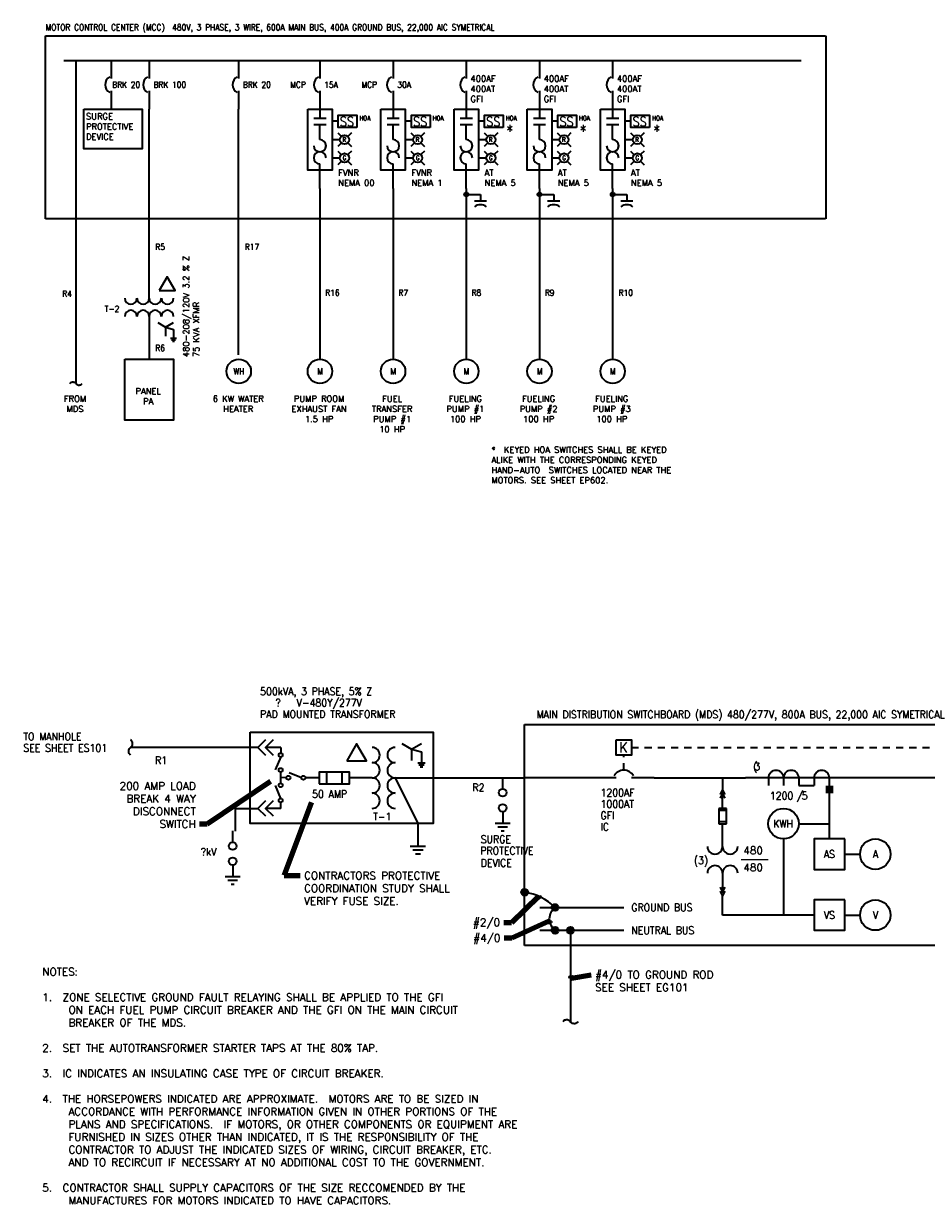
# Model space of a CAD drawing. Extents: x 6.5 to 34.5, y 21 to 40.9.
# Tile 1 of 4: x 6.5 to 21.3, y 21.5 to 40.9. Entities that reach past the tile are written whole.
import ezdxf
from ezdxf.enums import TextEntityAlignment as Align

# ---------------------------------------------------------------- set-up
doc = ezdxf.new("R2010")
doc.units = 0
doc.header["$LTSCALE"] = 0.039
doc.header["$MEASUREMENT"] = 0
doc.linetypes.add('ACAD_ISO02W100', pattern=[15, 12, -3])
doc.layers.add('E-Anno-Text', color=53, linetype='Continuous', lineweight=25)
doc.layers.add('E-Detl-Grph', color=33, linetype='Continuous', lineweight=35)
doc.styles.add('NOTES', font='romans.shx')
doc.dimstyles.new('EARCH', dxfattribs={"dimtxt": 0.125, "dimasz": 0.125, "dimexe": 0.0625, "dimexo": 0.0625, "dimgap": 0.0625, "dimtad": 1, "dimdec": 4, "dimzin": 3, "dimdsep": 46, "dimlunit": 4, "dimtxsty": 'NOTES', "dimcen": 0.09, "dimclrd": 256, "dimclre": 256, "dimadec": 0, "dimazin": 0, "dimtfac": 0.75, "dimtdec": 4, "dimtmove": 1, "dimatfit": 3, "dimfxl": 0, "dimfrac": 1, "dimtolj": 1, "dimtzin": 3, "dimlwd": 18, "dimlwe": 18, "dimarcsym": 0})

# ---------------------------------------------------------------- blocks, each defined once
blk = doc.blocks.new('ECC009')
for p, q in [((0.12475, -0.3745), (-0.12475, -0.3745)), ((0.08325, -0.43675), (-0.08325, -0.43675)), ((0.0415, -0.499375), (-0.0415, -0.499375))]:
    blk.add_line(p, q)
at = {"flags": 128}
blk.add_lwpolyline([(0, 0), (0, -0.2495), (0, -0.3745)], dxfattribs=at)
blk = doc.blocks.new('DELTA')
at = {"flags": 128}
blk.add_lwpolyline([(-0.162625, -0.28125), (0.16225, -0.28125), (0, 0), (-0.162625, -0.28125)], dxfattribs=at)
blk = doc.blocks.new('ECT004')
for p, q in [((0.12475, -0.374875), (-0.125, -0.374875)), ((0.083125, -0.437), (-0.083375, -0.437)), ((0.041625, -0.49925), (-0.041625, -0.49925))]:
    blk.add_line(p, q)
at = {"flags": 128}
blk.add_lwpolyline([(0, 0), (0, -0.249875), (0, -0.374875)], dxfattribs=at)
blk = doc.blocks.new('WYEGND')
for p, q in [((-0.161875, 0.093375), (0, 0)), ((0, 0), (0.162375, 0.093375)), ((0, 0), (0, -0.187375)), ((0, 0), (0.1615, -0.0475))]:
    blk.add_line(p, q)
at = {"xscale": 0.4991990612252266, "yscale": 0.4991990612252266}
blk.add_blockref('ECT004', (0.1615, -0.0475), dxfattribs=at)
blk = doc.blocks.new('STAB')
at = {"flags": 128}
for points in [[(0.125, 0.124875), (0, 0), (0.125, -0.125)], [(0.250125, 0.124875), (0.125, 0), (0.250125, -0.125)]]:
    blk.add_lwpolyline(points, dxfattribs=at)
blk = doc.blocks.new('LINBRK')
blk.add_open_spline([(0.002, 0.126), (0.007, 0.12), (0.013, 0.113), (0.019, 0.107), (0.024, 0.101), (0.026, 0.095), (0.028, 0.088), (0.031, 0.078), (0.032, 0.069), (0.031, 0.06), (0.031, 0.05), (0.029, 0.041), (0.026, 0.031), (0.022, 0.022), (0.017, 0.015), (0.011, 0.008), (0.005, 0.002), (-0.003, -0.001), (-0.008, -0.006), (-0.013, -0.012), (-0.017, -0.017), (-0.022, -0.024), (-0.026, -0.031), (-0.029, -0.038), (-0.031, -0.046), (-0.033, -0.053), (-0.032, -0.061), (-0.031, -0.068), (-0.03, -0.078), (-0.028, -0.087), (-0.024, -0.095), (-0.022, -0.102), (-0.019, -0.107), (-0.014, -0.112), (-0.009, -0.116), (-0.004, -0.12), (0.001, -0.124)], degree=3, knots=[0, 0, 0, 0, 0.089269, 0.089269, 0.089269, 0.161818, 0.161818, 0.161818, 0.259527, 0.259527, 0.259527, 0.358521, 0.358521, 0.358521, 0.452813, 0.452813, 0.452813, 0.535276, 0.535276, 0.535276, 0.611361, 0.611361, 0.611361, 0.69267, 0.69267, 0.69267, 0.771416, 0.771416, 0.771416, 0.867223, 0.867223, 0.867223, 0.933937, 0.933937, 0.933937, 1, 1, 1, 1])
blk = doc.blocks.new('AMSW')
blk.add_line((0.5, 0), (0.75, 0))
at = {"flags": 128}
blk.add_lwpolyline([(0.5, 0.25), (0.25, 0.25), (0, 0.25), (0, 0), (0, -0.25), (0.25, -0.25), (0.5, -0.25), (0.5, 0), (0.5, 0.25)], dxfattribs=at)
blk.add_circle((1, 0), 0.25)
at = {"style": 'NOTES', "width": 0.9}
for s, height, p in [('AS', 0.1247, (0.247, 0)), ('A', 0.125, (1.004, 0))]:
    blk.add_text(s, height=height, dxfattribs=at).set_placement(p, align=Align.MIDDLE_CENTER)
blk = doc.blocks.new('VMSW')
blk.add_line((0.5, 0), (0.75, 0))
at = {"flags": 128}
blk.add_lwpolyline([(0.5, 0.25), (0.25, 0.25), (0, 0.25), (0, 0), (0, -0.25), (0.25, -0.25), (0.5, -0.25), (0.5, 0), (0.5, 0.25)], dxfattribs=at)
blk.add_circle((1, 0), 0.25)
at = {"style": 'NOTES', "width": 0.9}
for s, height, p in [('VS', 0.1247, (0.247, 0)), ('V', 0.125, (1.004, 0))]:
    blk.add_text(s, height=height, dxfattribs=at).set_placement(p, align=Align.MIDDLE_CENTER)
blk = doc.blocks.new('CONN')
blk.add_hatch(color=256).paths.add_polyline_path([(0.056, 0, 1), (-0.056, 0, 1)], flags=16)
blk.add_circle((0, 0), 0.0564)
blk = doc.blocks.new('SQUIG')
at = {"flags": 128}
blk.add_lwpolyline([(-1, 0), (0.12, 0, -0.989967), (0.13, -0.35, -0.272038), (-0.87, 0.21)], format="xyb", dxfattribs=at)
blk = doc.blocks.new('ECS028')
blk.add_line((0, 0), (0.187125, 0))
at = {"flags": 128}
for points in [[(0.27025, 0.0415), (0.187125, 0), (0.27025, -0.0415)], [(0.33275, 0.0415), (0.2495, 0), (0.33275, -0.0415)]]:
    blk.add_lwpolyline(points, dxfattribs=at)
blk = doc.blocks.new('ECM001')
blk.add_circle((0, -0.25), 0.25)
at = {"style": 'NOTES', "width": 0.9}
blk.add_attdef('TAG00', text='', height=0.125, dxfattribs=at).set_placement((0, 0), align=Align.MIDDLE_CENTER)
blk = doc.blocks.new('ECC011')
blk.add_hatch(color=256).paths.add_polyline_path([(0.04, 0, 1), (-0.04, 0, 1)], flags=16)
for p, q in [((0, 0), (0.291, 0)), ((0.166, -0.128), (0.416, -0.128)), ((0.291, 0), (0.291, -0.128))]:
    blk.add_line(p, q)
blk.add_circle((0, 0), 0.0404)
blk.add_arc((0.291, -0.419), 0.208, 53.1301, 126.8699)
at = {"style": 'NOTES', "width": 0.9}
blk.add_attdef('TAG00', (0, 0), '', height=0.125, dxfattribs=at)
blk = doc.blocks.new('ECT011')
for p, q in [((1.75, 0), (0, 0)), ((0.375, 0), (0.375, -0.125)), ((0.625, 0), (0.625, -0.125)), ((0.874, 0), (0.874, -0.125)), ((1.124, 0), (1.124, -0.125)), ((1.373, 0), (1.373, -0.5)), ((0.874, -0.125), (1.124, -0.125))]:
    blk.add_line(p, q)
for centre in [(0.5, 0), (0.75, 0), (1.249, 0)]:
    blk.add_arc(centre, 0.125, 360, 180)
at = {"extrusion": (0, 0, -1)}
blk.add_solid([(-1.312, -0.125), (-1.438, -0.125), (-1.312, -0.25), (-1.438, -0.25)], dxfattribs=at)
at = {"style": 'NOTES', "width": 0.9}
for s, p in [('(', (0.125, 0.125)), ('/', (0.84, -0.354))]:
    blk.add_text(s, height=0.125, dxfattribs=at).set_placement(p)
for tag in ['TAG00', 'TAG10', 'TAG11']:
    blk.add_attdef(tag, (0, 0), '', height=0.125, dxfattribs=at)
blk = doc.blocks.new('ECT001')
for p, q in [((0, -0.25), (0, 0)), ((0, -0.625), (0, -0.875))]:
    blk.add_line(p, q)
for centre, start, end in [((-0.375, -0.25), 180, 360), ((-0.125, -0.25), 180, 360), ((0.125, -0.25), 180, 360), ((0.375, -0.25), 180, 360), ((-0.375, -0.625), 360, 180), ((-0.125, -0.625), 360, 180), ((0.125, -0.625), 360, 180), ((0.375, -0.625), 360, 180)]:
    blk.add_arc(centre, 0.125, start, end)
at = {"style": 'NOTES', "width": 0.9}
for tag in ['TAG00', 'TAG10']:
    blk.add_attdef(tag, (0, 0), '', height=0.125, dxfattribs=at)
blk = doc.blocks.new('ELL042')
blk.add_3dface([(-0.125, 0), (0.125, 0), (0.125, -0.25), (-0.125, -0.25)])
at = {"style": 'NOTES', "width": 0.9}
blk.add_attdef('TAG00', text='', height=0.167, dxfattribs=at).set_placement((0, 0), align=Align.MIDDLE_CENTER)
blk = doc.blocks.new('ECM003')
blk.add_circle((0, -0.25), 0.25)
at = {"style": 'NOTES', "width": 0.9}
blk.add_attdef('TAG00', text='', height=0.125, dxfattribs=at).set_placement((0, 0), align=Align.MIDDLE_CENTER)
blk = doc.blocks.new('ECP003')
for p, q in [((0, -0.187), (0, 0)), ((0, -0.562), (0, -0.749)), ((-0.125, -0.749), (0.125, -0.749)), ((-0.078, -0.811), (0.078, -0.811)), ((-0.024, -0.873), (0.024, -0.873))]:
    blk.add_line(p, q)
for centre in [(0, -0.249), (0, -0.499)]:
    blk.add_circle(centre, 0.0625)
at = {"style": 'NOTES', "width": 0.9}
blk.add_attdef('TAG00', (0, 0), '', height=0.125, dxfattribs=at)
blk = doc.blocks.new('ECP004')
for p, q in [((0.375, 0), (0, 0)), ((1, 0), (0.625, 0))]:
    blk.add_line(p, q)
blk.add_arc((0.5, -0.058), 0.184, 29.049, 150.951)
at = {"style": 'NOTES', "width": 0.9}
for tag in ['TAG00', 'TAG10']:
    blk.add_attdef(tag, (0, 0), '', height=0.12, dxfattribs=at)
blk = doc.blocks.new('LITE')
for p, q in [((-0.125, 0.375), (0.058, 0.193)), ((0.625, 0.375), (0.446, 0.196)), ((0.059, -0.191), (-0.125, -0.375)), ((0.444, -0.193), (0.625, -0.375))]:
    blk.add_line(p, q)
blk.add_circle((0.25, 0), 0.25)
at = {"style": 'NOTES', "width": 0.9}
blk.add_attdef('TAG00', text='', height=0.12, dxfattribs=at).set_placement((0, 0), align=Align.MIDDLE_CENTER)
blk = doc.blocks.new('CTFUSE')
for p, q in [((0.125, 0.094), (0.125, -0.094)), ((0.375, 0.094), (0.375, -0.094))]:
    blk.add_line(p, q)
blk.add_3dface([(0, -0.094), (0.5, -0.094), (0.5, 0.094), (0, 0.094)])
at = {"style": 'NOTES', "width": 0.9}
blk.add_attdef('TAG00', text='', height=0.125, dxfattribs=at).set_placement((0, 0), align=Align.MIDDLE_CENTER)
blk = doc.blocks.new('SAGAP')
for p, q in [((0, -0.187), (0, 0)), ((0, -0.562), (0, -0.749)), ((-0.125, -0.749), (0.125, -0.749)), ((-0.078, -0.811), (0.078, -0.811)), ((-0.024, -0.874), (0.024, -0.874))]:
    blk.add_line(p, q)
for centre in [(0, -0.249), (0, -0.499)]:
    blk.add_circle(centre, 0.0625)
at = {"style": 'NOTES', "width": 0.9}
blk.add_attdef('TAG00', (0, 0), '', height=0.125, dxfattribs=at)

msp = doc.modelspace()

# ---------------------------------------------------------------- linework, layer by layer
msp.add_line((11.32542, 38.38734), (11.32542, 38.36174))
at = {"layer": 'E-Anno-Text'}
msp.add_line((18.6771, 27.17452), (18.23415, 27.17452), dxfattribs=at)
at = {"layer": 'E-Detl-Grph'}
for p, q in [((6.82542, 40.68734), (19.61412, 40.68734)), ((6.82542, 37.68734), (6.82542, 40.68734)), ((19.61922, 40.68734), (19.61922, 37.68734)), ((7.12542, 40.28734), (19.21412, 40.28734)), ((7.32542, 40.28734), (7.32542, 34.98734)), ((8.52542, 36.58734), (8.52542, 39.48734)), ((9.99167, 35.45751), (9.99167, 39.48734)), ((11.22562, 39.33714), (11.42522, 39.33714)), ((11.32542, 39.48734), (11.32542, 39.33714)), ((12.42562, 39.33714), (12.62522, 39.33714)), ((12.52542, 39.48734), (12.52542, 39.33714)), ((13.62562, 39.33714), (13.82522, 39.33714)), ((13.72542, 39.48734), (13.72542, 39.33714)), ((14.82562, 39.33714), (15.02522, 39.33714)), ((14.92542, 39.48734), (14.92542, 39.33714)), ((16.02562, 39.33714), (16.22522, 39.33714)), ((16.12542, 39.48734), (16.12542, 39.33714)), ((11.22562, 39.23734), (11.42522, 39.23734)), ((11.32542, 38.98694), (11.32542, 39.23734)), ((11.62542, 39.28734), (11.52542, 39.28734)), ((12.42562, 39.23734), (12.62522, 39.23734)), ((12.52542, 38.98694), (12.52542, 39.23734)), ((12.82542, 39.28734), (12.72542, 39.28734)), ((13.62562, 39.23734), (13.82522, 39.23734)), ((13.72542, 38.98694), (13.72542, 39.23734)), ((14.02542, 39.28734), (13.92542, 39.28734)), ((14.82562, 39.23734), (15.02522, 39.23734)), ((14.92542, 38.98694), (14.92542, 39.23734)), ((15.22542, 39.28734), (15.12542, 39.28734)), ((16.02562, 39.23734), (16.22522, 39.23734)), ((16.12542, 38.98694), (16.12542, 39.23734)), ((16.42542, 39.28734), (16.32542, 39.28734)), ((11.52542, 38.98734), (11.65392, 38.98734)), ((12.72542, 38.98734), (12.85392, 38.98734)), ((13.92542, 38.98734), (14.05392, 38.98734)), ((15.12542, 38.98734), (15.25392, 38.98734)), ((16.32542, 38.98734), (16.45392, 38.98734)), ((11.32542, 38.18734), (11.32542, 38.58754)), ((11.52542, 38.68734), (11.65392, 38.68734)), ((12.52542, 38.18734), (12.52542, 38.58754)), ((12.72542, 38.68734), (12.85392, 38.68734)), ((13.72542, 38.18734), (13.72542, 38.58754)), ((13.92542, 38.68734), (14.05392, 38.68734)), ((14.92542, 38.18734), (14.92542, 38.58754)), ((15.12542, 38.68734), (15.25392, 38.68734)), ((16.12542, 38.18734), (16.12542, 38.58754)), ((16.32542, 38.68734), (16.45392, 38.68734)), ((11.32542, 38.18734), (11.32542, 35.38734)), ((12.52542, 38.18734), (12.52542, 35.38734)), ((13.72542, 38.18734), (13.72542, 35.38734)), ((14.92542, 38.18734), (14.92542, 35.38734)), ((16.12542, 38.18734), (16.12542, 35.38734)), ((19.61412, 37.68734), (6.82542, 37.68734)), ((8.52542, 35.88734), (8.52542, 35.38734)), ((14.67827, 25.76911), (14.67827, 29.39411)), ((14.68177, 29.39223), (25.05677, 29.39223)), ((10.30852, 29.01898), (8.22265, 29.01898)), ((10.6834, 29.01898), (10.43352, 29.01898)), ((10.68177, 28.86173), (10.59165, 28.64961)), ((10.6834, 29.01898), (10.6834, 28.92898)), ((10.68177, 28.43048), (10.68177, 28.61523)), ((10.77552, 28.52136), (10.68177, 28.52286)), ((11.0219, 28.52136), (10.8209, 28.60086)), ((11.31077, 28.51761), (11.08727, 28.51761)), ((11.93177, 28.51911), (11.80927, 28.51911)), ((12.55765, 28.51911), (12.93252, 27.76948)), ((12.80752, 28.51911), (14.68177, 28.51911)), ((15.80677, 28.51911), (14.68177, 28.51911)), ((16.18177, 28.51911), (15.80677, 28.51911)), ((16.80677, 28.51911), (16.43177, 28.51911)), ((16.80677, 28.51761), (18.30377, 28.51761)), ((24.68177, 28.51761), (20.05152, 28.51761)), ((10.68177, 28.18111), (10.5974, 28.39436)), ((10.6834, 28.01936), (10.6834, 28.11061)), ((17.9274, 28.01756), (17.9274, 28.26771)), ((9.93377, 28.01936), (10.30852, 28.01936)), ((9.93377, 28.01936), (9.93377, 27.64448)), ((10.6834, 28.01936), (10.43352, 28.01936)), ((17.86505, 28.01756), (17.86505, 27.76804)), ((17.98975, 28.01756), (17.86505, 28.01756)), ((17.98975, 27.98632), (17.86505, 27.98632)), ((17.98975, 27.76804), (17.98975, 28.01756)), ((19.67677, 28.01773), (19.67677, 27.51798)), ((17.98975, 27.79915), (17.86505, 27.79915)), ((17.86505, 27.76804), (17.98975, 27.76804)), ((17.9274, 27.39294), (17.9274, 27.76804)), ((19.1769, 27.76786), (19.67677, 27.76786)), ((18.92702, 27.51798), (18.92702, 26.26848)), ((17.9274, 26.95599), (17.9274, 26.64336)), ((14.93177, 26.39411), (16.30677, 26.39411)), ((17.9274, 26.26848), (17.9274, 26.44011)), ((19.42677, 26.26848), (17.9274, 26.26848)), ((14.93177, 26.01911), (16.30677, 26.01911)), ((15.43177, 26.01911), (15.43177, 24.51911)), ((25.05677, 25.76886), (14.68177, 25.76886))]:
    msp.add_line(p, q, dxfattribs=at)
at = {"layer": 'E-Detl-Grph', "linetype": 'ACAD_ISO02W100', "ltscale": 0.25}
for p, q in [((16.30677, 28.64411), (16.30677, 28.89411)), ((16.43177, 29.01911), (21.80677, 29.01911))]:
    msp.add_line(p, q, dxfattribs=at)
at = {"layer": 'E-Detl-Grph'}
for centre in [(10.68177, 28.89411), (10.68177, 28.64761), (10.8079, 28.52136), (11.05427, 28.52136), (10.68177, 28.39811), (10.68177, 28.14873)]:
    msp.add_circle(centre, 0.0324, dxfattribs=at)
for centre, radius, start, end in [((11.32538, 38.88719), 0.09984, 179.999997, 89.999994), ((12.52538, 38.88719), 0.09984, 179.999997, 89.999994), ((13.72538, 38.88719), 0.09984, 179.999997, 89.999994), ((14.92538, 38.88719), 0.09984, 179.999997, 89.999994), ((16.12538, 38.88719), 0.09984, 179.999997, 89.999994), ((11.32538, 38.68751), 0.09984, 359.999997, 269.999994), ((12.52538, 38.68751), 0.09984, 359.999997, 269.999994), ((13.72538, 38.68751), 0.09984, 359.999997, 269.999994), ((14.92538, 38.68751), 0.09984, 359.999997, 269.999994), ((16.12538, 38.68751), 0.09984, 359.999997, 269.999994), ((16.30673, 28.46091), 0.18422, 29.048964, 150.951036), ((17.80271, 27.39309), 0.12475, 179.999992, 359.999992), ((18.05221, 27.39309), 0.12475, 179.999992, 359.999992), ((17.80271, 26.95611), 0.12475, 359.999994, 179.999994), ((18.05221, 26.95611), 0.12475, 359.999994, 179.999994), ((14.55611, 25.76779), 0.88528, 45.030131, 81.839764), ((15.3187, 26.20661), 0.23218, 126.140722, 233.859278)]:
    msp.add_arc(centre, radius, start, end, dxfattribs=at)
for points in [[(7.4523, 39.48734), (8.41018, 39.48734), (8.41018, 38.83811), (7.4523, 38.83811)], [(11.12542, 39.48734), (11.52542, 39.48734), (11.52542, 38.48734), (11.12542, 38.48734)], [(11.93172, 39.18734), (11.62542, 39.18734), (11.62542, 39.38734), (11.93172, 39.38734)], [(12.32542, 39.48734), (12.72542, 39.48734), (12.72542, 38.48734), (12.32542, 38.48734)], [(13.13172, 39.18734), (12.82542, 39.18734), (12.82542, 39.38734), (13.13172, 39.38734)], [(13.52542, 39.48734), (13.92542, 39.48734), (13.92542, 38.48734), (13.52542, 38.48734)], [(14.33172, 39.18734), (14.02542, 39.18734), (14.02542, 39.38734), (14.33172, 39.38734)], [(14.72542, 39.48734), (15.12542, 39.48734), (15.12542, 38.48734), (14.72542, 38.48734)], [(15.53172, 39.18734), (15.22542, 39.18734), (15.22542, 39.38734), (15.53172, 39.38734)], [(15.92542, 39.48734), (16.32542, 39.48734), (16.32542, 38.48734), (15.92542, 38.48734)], [(16.73172, 39.18734), (16.42542, 39.18734), (16.42542, 39.38734), (16.73172, 39.38734)], [(8.12542, 35.38734), (8.92542, 35.38734), (8.92542, 34.38734), (8.12542, 34.38734)], [(10.18365, 29.26886), (13.1824, 29.26886), (13.1824, 27.76948), (10.18365, 27.76948)]]:
    msp.add_3dface(points, dxfattribs=at)

# ---------------------------------------------------------------- block references
at = {"layer": 'E-Detl-Grph', "xscale": 0.8, "yscale": 0.8, "zscale": 0.8, "rotation": 90}
for name, p in [('ECP004', (7.90307, 39.48734)), ('ECP004', (8.52542, 39.48734)), ('ECP004', (9.99167, 39.48734)), ('ECP004', (11.32542, 39.48734)), ('ECP004', (12.52542, 39.48734)), ('ECP004', (13.72542, 39.48734)), ('ECP004', (14.92542, 39.48734)), ('ECP004', (16.12542, 39.48734)), ('LINBRK', (7.32542, 34.98734))]:
    msp.add_blockref(name, p, dxfattribs=at)
at = {"layer": 'E-Detl-Grph', "zscale": 0.8}
for name, p, xscale, yscale in [('LITE', (11.65392, 38.98734), 0.3000018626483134, 0.3000018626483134), ('LITE', (12.85392, 38.98734), 0.3000018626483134, 0.3000018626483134), ('LITE', (14.05392, 38.98734), 0.3000018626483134, 0.3000018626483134), ('LITE', (15.25392, 38.98734), 0.3000018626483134, 0.3000018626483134), ('LITE', (16.45392, 38.98734), 0.3000018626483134, 0.3000018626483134), ('LITE', (11.65392, 38.68734), 0.3000018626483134, 0.3000018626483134), ('LITE', (12.85392, 38.68734), 0.3000018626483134, 0.3000018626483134), ('LITE', (14.05392, 38.68734), 0.3000018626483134, 0.3000018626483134), ('LITE', (15.25392, 38.68734), 0.3000018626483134, 0.3000018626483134), ('LITE', (16.45392, 38.68734), 0.3000018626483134, 0.3000018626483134), ('ECC011', (13.72542, 38.08734), 0.8, 0.8), ('ECC011', (14.92542, 38.08734), 0.8, 0.8), ('ECC011', (16.12542, 38.08734), 0.8, 0.8), ('DELTA', (8.82202, 36.73554), 0.7996796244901, 0.7996796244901), ('ECT001', (8.52542, 36.58734), 0.8, 0.8), ('WYEGND', (8.79562, 35.91264), 0.7996796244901, 0.7996796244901)]:
    msp.add_blockref(name, p, dxfattribs=dict(at, xscale=xscale, yscale=yscale))
at = {"layer": 'E-Detl-Grph'}
ref = msp.add_blockref('ECM001', (9.99469, 35.38734), dxfattribs=dict(at, xscale=0.8, yscale=0.8, zscale=0.8))
ref.add_attrib('TAG00', 'WH', dxfattribs={"layer": '0', "height": 0.099999, "style": 'NOTES', "width": 0.9}).set_placement((9.99599, 35.18734), align=Align.MIDDLE_CENTER)
ref = msp.add_blockref('ECM001', (11.32542, 35.38734), dxfattribs=dict(at, xscale=0.8, yscale=0.8, zscale=0.8))
ref.add_attrib('TAG00', 'M', dxfattribs={"layer": '0', "height": 0.1, "style": 'NOTES', "width": 0.9}).set_placement((11.32672, 35.18734), align=Align.MIDDLE_CENTER)
ref = msp.add_blockref('ECM001', (12.52542, 35.38734), dxfattribs=dict(at, xscale=0.8, yscale=0.8, zscale=0.8))
ref.add_attrib('TAG00', 'M', dxfattribs={"height": 0.1, "style": 'NOTES', "width": 0.9}).set_placement((12.52672, 35.18734), align=Align.MIDDLE_CENTER)
ref = msp.add_blockref('ECM001', (13.72542, 35.38734), dxfattribs=dict(at, xscale=0.8, yscale=0.8, zscale=0.8))
ref.add_attrib('TAG00', 'M', dxfattribs={"height": 0.1, "style": 'NOTES', "width": 0.9}).set_placement((13.72672, 35.18734), align=Align.MIDDLE_CENTER)
ref = msp.add_blockref('ECM001', (14.92542, 35.38734), dxfattribs=dict(at, xscale=0.8, yscale=0.8, zscale=0.8))
ref.add_attrib('TAG00', 'M', dxfattribs={"height": 0.1, "style": 'NOTES', "width": 0.9}).set_placement((14.92672, 35.18734), align=Align.MIDDLE_CENTER)
ref = msp.add_blockref('ECM001', (16.12542, 35.38734), dxfattribs=dict(at, xscale=0.8, yscale=0.8, zscale=0.8))
ref.add_attrib('TAG00', 'M', dxfattribs={"layer": '0', "height": 0.1, "style": 'NOTES', "width": 0.9}).set_placement((16.12672, 35.18734), align=Align.MIDDLE_CENTER)
at = {"layer": 'E-Detl-Grph', "xscale": 0.999599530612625, "yscale": 0.999599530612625}
for name, p, rotation in [('LINBRK', (8.22265, 29.01898), 180), ('ECT001', (11.93177, 28.51911), 90), ('ECS028', (17.9274, 28.51761), 270), ('ECS028', (17.9274, 26.39346), 90)]:
    msp.add_blockref(name, p, dxfattribs=dict(at, rotation=rotation))
for name, p in [('STAB', (10.30852, 29.01898)), ('DELTA', (11.92752, 29.07936)), ('WYEGND', (12.82927, 28.99248)), ('STAB', (10.30852, 28.01936)), ('ECC009', (12.93252, 27.76948)), ('ECP003', (9.89502, 27.65002))]:
    msp.add_blockref(name, p, dxfattribs=at)
at = {"layer": 'E-Detl-Grph'}
ref = msp.add_blockref('ELL042', (16.30677, 29.14411), dxfattribs=at)
ref.add_attrib('TAG00', 'K', dxfattribs={"height": 0.16667, "style": 'NOTES', "width": 0.9}).set_placement((16.30152, 29.01911), align=Align.MIDDLE_CENTER)
ref = msp.add_blockref('ECT011', (18.30377, 28.51761), dxfattribs=at)
ref.add_attrib('TAG00', '3', (18.44827, 28.64261), dxfattribs={"layer": 'E-Anno-Text', "height": 0.12475, "style": 'NOTES', "width": 0.9})
ref.add_attrib('TAG10', '1200', (18.70277, 28.16411), dxfattribs={"layer": 'E-Anno-Text', "height": 0.12475, "style": 'NOTES', "width": 0.9})
ref.add_attrib('TAG11', '5 ', (19.22527, 28.16411), dxfattribs={"layer": 'E-Anno-Text', "height": 0.12475, "style": 'NOTES', "width": 0.9})
for name, p in [('CTFUSE', (11.31077, 28.51773)), ('SAGAP', (14.32193, 28.52587)), ('AMSW', (19.43177, 27.26911)), ('CONN', (14.68177, 26.64411)), ('CONN', (15.18177, 26.39411)), ('VMSW', (19.43177, 26.26911)), ('CONN', (15.18177, 26.01911)), ('CONN', (15.43177, 26.01911))]:
    msp.add_blockref(name, p, dxfattribs=at)
ref = msp.add_blockref('ECM003', (18.92702, 28.01773), dxfattribs=dict(at, xscale=0.999599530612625, yscale=0.999599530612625))
ref.add_attrib('TAG00', 'KWH', dxfattribs={"height": 0.124949, "style": 'NOTES', "width": 0.9}).set_placement((18.91977, 27.76786), align=Align.MIDDLE_CENTER)
at = {"layer": 'E-Detl-Grph', "rotation": 270}
msp.add_blockref('LINBRK', (15.43177, 24.51911), dxfattribs=at)

# ---------------------------------------------------------------- texts
at = {"layer": 'E-Anno-Text', "style": 'NOTES', "width": 0.9}
for s, height, p in [('MOTOR CONTROL CENTER (MCC)  480V, 3 PHASE, 3 WIRE, 600A MAIN BUS, 400A GROUND BUS, 22,000 AIC SYMETRICAL', 0.1, (6.82772, 40.87794)), ('BRK 20', 0.1, (7.91876, 39.93724)), ('BRK 100', 0.1, (8.59492, 39.93724)), ('BRK 20', 0.1, (10.06117, 39.93724)), ('MCP', 0.1, (10.83952, 39.93724)), ('15A', 0.1, (11.39492, 39.93724)), ('MCP', 0.1, (12.00642, 39.93724)), ('30A', 0.1, (12.59492, 39.93724)), ('HOA', 0.075, (11.97282, 39.37764)), ('HOA', 0.075, (13.17282, 39.37764)), ('HOA', 0.075, (14.37282, 39.37764)), ('HOA', 0.075, (15.57282, 39.37764)), ('HOA', 0.075, (16.77282, 39.37764)), ('R5', 0.1, (8.62662, 37.27874)), ('R17', 0.1, (10.09287, 37.27874)), ('R4', 0.1, (7.09922, 36.50954)), ('R16', 0.1, (11.41212, 36.52564)), ('R7', 0.1, (12.61212, 36.52564)), ('R8', 0.1, (13.81222, 36.52564)), ('R9', 0.1, (15.01222, 36.52564)), ('R10', 0.1, (16.22322, 36.52564)), ('T-2', 0.1, (7.79702, 36.26144)), ('R6', 0.1, (8.62662, 35.61964)), ('500kVA, 3 PHASE, 5% Z', 0.125, (10.3454, 30.00061)), ('   ?   V-480Y/277V', 0.125, (10.3454, 29.81361)), ('PAD MOUNTED TRANSFORMER', 0.125, (10.3454, 29.62661)), ('MAIN DISTRIBUTION SWITCHBOARD (MDS) 480/277V, 800A BUS, 22,000 AIC SYMETRICAL', 0.125, (14.87677, 29.62186)), ('TO MANHOLE ', 0.125, (6.46215, 29.26061)), ('SEE SHEET ES101', 0.125, (6.46215, 29.07348)), ('R1', 0.125, (8.62215, 28.86873)), ('50 AMP', 0.125, (11.19715, 28.31573)), ('R2', 0.125, (13.82577, 28.42486)), ('1200AF', 0.125, (15.9259, 28.34011)), ('1000AT', 0.125, (15.9259, 28.15311)), ('T-1', 0.125, (12.19827, 27.94873)), ('GFI', 0.125, (15.9259, 27.96611)), ('IC', 0.125, (15.9259, 27.77911)), ('SURGE ', 0.125, (13.9612, 27.57502)), ('?kV', 0.125, (9.37215, 27.36873)), ('PROTECTIVE', 0.125, (13.95533, 27.3872)), ('DEVICE', 0.125, (13.9612, 27.18764))]:
    msp.add_text(s, height=height, dxfattribs=at).set_placement(p, align=Align.TOP_LEFT)
for s, height, p in [('SS', 0.15, (11.76819, 39.28354)), ('SS', 0.15, (12.96819, 39.28354)), ('SS', 0.15, (14.16819, 39.28354)), ('SS', 0.15, (15.36819, 39.28354)), ('SS', 0.15, (16.56819, 39.28354)), ('*', 0.2, (14.43925, 39.12848)), ('*', 0.2, (15.64335, 39.12848)), ('*', 0.2, (16.84735, 39.12848)), ('R', 0.075, (11.72412, 38.98734)), ('R', 0.075, (12.92412, 38.98734)), ('R', 0.075, (14.12412, 38.98734)), ('R', 0.075, (15.32412, 38.98734)), ('R', 0.075, (16.52412, 38.98734)), ('G', 0.075, (11.72845, 38.68734)), ('G', 0.075, (12.92845, 38.68734)), ('G', 0.075, (14.12845, 38.68734)), ('G', 0.075, (15.32845, 38.68734)), ('G', 0.075, (16.52845, 38.68734))]:
    msp.add_text(s, height=height, dxfattribs=at).set_placement(p, align=Align.MIDDLE_CENTER)
msp.add_text('(3)', height=0.125, dxfattribs=at).set_placement((17.45702, 27.10323))
for s, p in [('GROUND BUS', (16.43177, 26.39411)), ('NEUTRAL BUS', (16.43177, 26.01911))]:
    msp.add_text(s, height=0.125, dxfattribs=at).set_placement(p, align=Align.MIDDLE_LEFT)
at = {"layer": 'E-Anno-Text', "style": 'NOTES'}
for s, insert, char_height, width, attachment_point in [('400AF 400AT GFI', (13.79492, 40.03724), 0.1, 0.3942857, 1), ('400AF 400AT GFI', (14.99492, 40.03724), 0.1, 0.3942857, 1), ('400AF 400AT GFI', (16.19492, 40.03724), 0.1, 0.3942857, 1), ('SURGE\\PPROTECTIVE\\PDEVICE', (7.48986, 39.41836), 0.1, 0.9, 1), ('FVNR\\PNEMA 00', (11.62522, 38.49484), 0.1, 0.9, 1), ('FVNR NEMA 1', (12.82522, 38.49484), 0.1, 0.7, 1), ('AT\\PNEMA 5', (14.02522, 38.49484), 0.1, 0.675, 1), ('AT\\PNEMA 5', (15.22522, 38.49484), 0.1, 0.775, 1), ('AT\\PNEMA 5', (16.42522, 38.49484), 0.1, 0.825, 1), ('PANEL PA', (8.50987, 34.91214), 0.1, 0.3942857, 2), ('FROM MDS', (7.30937, 34.78734), 0.1, 0.33, 2), ('6 KW WATER HEATER', (9.98611, 34.78734), 0.1, 1.1032493, 2), ('PUMP ROOM EXHAUST FAN 1.5 HP', (11.31137, 34.78734), 0.1, 1.1032493, 2), ('FUEL TRANSFER PUMP #1 \\P10 HP', (12.50947, 34.78734), 0.1, 1.0497796, 2), ('FUELING PUMP #1 \\P100 HP', (13.71077, 34.78734), 0.1, 0.8734516, 2), ('FUELING PUMP #2 100 HP', (14.91077, 34.78734), 0.1, 0.7803295, 2), ('FUELING PUMP #3 \\P100 HP', (16.11077, 34.78734), 0.1, 0.8765062, 2), ('*  KEYED HOA SWITCHES SHALL BE KEYED ALIKE WITH THE CORRESPONDING KEYED HAND-AUTO  SWITCHES LOCATED NEAR THE MOTORS. SEE SHEET EP602.', (14.13722, 33.95104), 0.1, 3.225, 1), ('NOTES:\\P\\P1.  ZONE SELECTIVE GROUND FAULT RELAYING SHALL BE APPLIED TO THE GFI\\P     ON EACH FUEL PUMP CIRCUIT BREAKER AND THE GFI ON THE MAIN CIRCUIT\\P     BREAKER OF THE MDS.\\P\\P2.  SET THE AUTOTRANSFORMER STARTER TAPS AT THE 80% TAP.\\P\\P3.  IC INDICATES AN INSULATING CASE TYPE OF CIRCUIT BREAKER.\\P\\P4.  THE HORSEPOWERS INDICATED ARE APPROXIMATE.  MOTORS ARE TO BE SIZED IN\\P     ACCORDANCE WITH PERFORMANCE INFORMATION GIVEN IN OTHER PORTIONS OF THE\\P     PLANS AND SPECIFICATIONS.  IF MOTORS, OR OTHER COMPONENTS OR EQUIPMENT ARE\\P     FURNISHED IN SIZES OTHER THAN INDICATED, IT IS THE RESPONSIBILITY OF THE\\P     CONTRACTOR TO ADJUST THE INDICATED SIZES OF WIRING, CIRCUIT BREAKER, ETC.\\P     AND TO RECIRCUIT IF NECESSARY AT NO ADDITIONAL COST TO THE GOVERNMENT.\\P\\P5.  CONTRACTOR SHALL SUPPLY CAPACITORS OF THE SIZE RECCOMENDED BY THE\\P     MANUFACTURES FOR MOTORS INDICATED TO HAVE CAPACITORS.', (6.77357, 25.40165), 0.125, 9.6219292, 1)]:
    msp.add_mtext(s, dxfattribs=dict(at, insert=insert, char_height=char_height, width=width, attachment_point=attachment_point))
at = {"layer": 'E-Anno-Text', "insert": (9.08109, 35.42049), "char_height": 0.1, "attachment_point": 1, "rotation": 89.999998, "style": 'NOTES'}
msp.add_mtext('480-208/120V 3.2 % Z \\P75 KVA XFMR', dxfattribs=at)
at = {"layer": 'E-Anno-Text', "char_height": 0.125, "style": 'NOTES'}
for s, insert, attachment_point in [('200 AMP LOAD\\PBREAK 4 WAY\\PDISCONNECT\\PSWITCH', (9.28869, 27.69989), 9), ('CONTRACTORS PROTECTIVE\\PCOORDINATION STUDY SHALL\\PVERIFY FUSE SIZE.', (11.06511, 26.97932), 1), ('#4/0 TO GROUND ROD\\PSEE SHEET EG101', (15.8374, 25.35374), 1)]:
    msp.add_mtext(s, dxfattribs=dict(at, insert=insert, attachment_point=attachment_point))
at = {"layer": 'E-Anno-Text', "char_height": 0.125, "width": 0.40625, "attachment_point": 1, "line_spacing_factor": 0.621383, "style": 'NOTES'}
for insert in [(18.2684, 27.39135), (18.2684, 27.11229)]:
    msp.add_mtext('480', dxfattribs=dict(at, insert=insert))
at = {"layer": 'E-Anno-Text', "char_height": 0.125, "attachment_point": 9, "line_spacing_factor": 0.621383, "style": 'NOTES'}
for s, insert in [('#2/0', (14.27997, 26.045)), ('#4/0', (14.28518, 25.78987))]:
    msp.add_mtext(s, dxfattribs=dict(at, insert=insert))

# ---------------------------------------------------------------- leaders
at = {"layer": 'E-Anno-Text', "annotation_type": 0, "has_hookline": 1, "hookline_direction": 1}
for points, override, text_width in [([(10.51565, 28.46223), (9.47619, 27.76239), (9.35119, 27.76239)], {"dimtad": 0, "dimclrd": 0, "dimlwd": 65534}, 1.35833), ([(14.90727, 26.57223), (14.46747, 26.14428), (14.34247, 26.14428)], {"dimtad": 0, "dimclrd": 0, "dimldrblk": 'SQUIG', "dimlwd": 65534}, 0.45636), ([(15.08515, 26.16786), (14.47268, 25.88915), (14.34768, 25.88915)], {"dimtad": 0, "dimclrd": 0, "dimldrblk": 'SQUIG', "dimlwd": 65534}, 0.45636)]:
    msp.add_leader(points, dimstyle='EARCH', override=override, dxfattribs=dict(at, text_width=text_width))
at = {"layer": 'E-Anno-Text'}
for points, override in [([(11.18902, 28.11798), (10.74108, 26.91682), (11.00261, 26.91682)], {"dimtad": 0, "dimclrd": 0, "dimlwd": 65534}), ([(15.44802, 25.23461), (15.7749, 25.29124)], {"dimtad": 0, "dimclrd": 0, "dimldrblk": 'SQUIG', "dimlwd": 65534})]:
    msp.add_leader(points, dimstyle='EARCH', override=override, dxfattribs=at)

doc.saveas('drawing.dxf')
